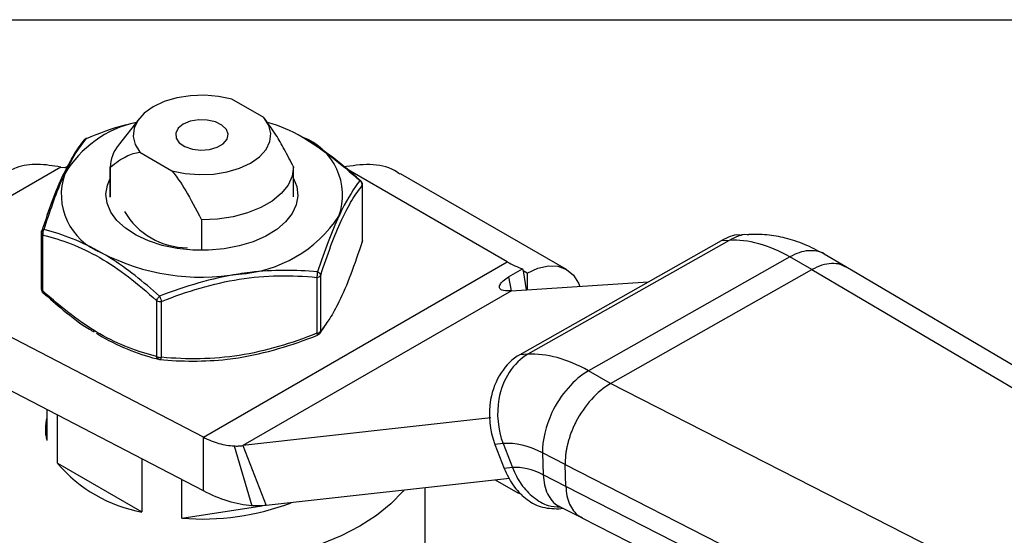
# Model space of a CAD drawing. Header units: inches. Extents: x 0.2 to 10.8, y 0.2 to 8.2.
# Tile 12 of 13: x 7.533 to 9.008, y 7.477 to 8.25. Entities that reach past the tile are written whole.
import ezdxf

# ---------------------------------------------------------------- set-up
doc = ezdxf.new("R2010")
doc.units = ezdxf.units.IN
doc.header["$MEASUREMENT"] = 0
doc.linetypes.add('SLD-Solid', pattern=[0])
doc.layers.add('TEXT', color=140, linetype='SLD-Solid', lineweight=25)

msp = doc.modelspace()

# ---------------------------------------------------------------- linework, layer by layer
for p, q in [((7.8988, 8.1032), (7.8508, 8.1309)), ((7.7117, 8.1016), (7.6806, 8.0614)), ((7.9012, 8.1002), (7.9001, 8.1016)), ((7.713, 8.0513), (7.761, 8.0236)), ((7.5944, 8.029), (7.3262, 7.8742)), ((7.5944, 8.029), (7.6006, 8.0286)), ((7.6006, 8.0286), (7.6043, 8.0301)), ((7.6686, 8.029), (7.6686, 7.9842)), ((7.6686, 7.9839), (7.6686, 8.0287)), ((7.9432, 7.9842), (7.9432, 8.029)), ((8.2635, 7.887), (8.025, 8.0247)), ((8.3522, 7.8757), (8.1037, 8.0191)), ((8.0463, 8.0013), (8.0463, 7.9175)), ((8.0465, 7.9186), (8.0465, 8.0024)), ((7.8054, 7.9498), (7.8054, 7.905)), ((7.5653, 7.9304), (7.5653, 7.8466)), ((7.5676, 7.8434), (7.5676, 7.9272)), ((8.6265, 7.9279), (8.6145, 7.9274)), ((8.5841, 7.9187), (8.2823, 7.7478)), ((8.5962, 7.9192), (8.2944, 7.7484)), ((8.5962, 7.9192), (8.5841, 7.9187)), ((8.6871, 7.8944), (8.3852, 7.7236)), ((8.7201, 7.8753), (8.6871, 7.8944)), ((8.7706, 7.8795), (8.7382, 7.8987)), ((7.8081, 7.6241), (8.2635, 7.887)), ((10.0046, 7.1518), (8.7709, 7.8793)), ((7.8081, 7.6241), (7.3262, 7.8742)), ((7.9839, 7.7831), (7.9839, 7.8669)), ((8.2656, 7.8644), (8.2865, 7.8765)), ((8.2656, 7.8644), (8.2691, 7.8435)), ((8.2865, 7.8765), (8.2871, 7.8734)), ((8.2871, 7.8734), (8.2918, 7.845)), ((8.2931, 7.8699), (8.2871, 7.8734)), ((8.2931, 7.8699), (8.2931, 7.8451)), ((8.4182, 7.7044), (8.7201, 7.8753)), ((8.7201, 7.8753), (9.9522, 7.1488)), ((7.9783, 7.8637), (7.9783, 7.7799)), ((8.2697, 7.8435), (8.4748, 7.8568)), ((8.2697, 7.8435), (7.8675, 7.6114)), ((7.738, 7.8289), (7.738, 7.7451)), ((7.7456, 7.7439), (7.7456, 7.8277)), ((7.8081, 7.5438), (7.3262, 7.7938)), ((7.9824, 7.7794), (7.9902, 7.7905)), ((7.9915, 7.7937), (7.9839, 7.7831)), ((7.6479, 7.7799), (7.651, 7.778)), ((7.6496, 7.7791), (7.6556, 7.7751)), ((8.2944, 7.7484), (8.2823, 7.7478)), ((8.4182, 7.7044), (8.3852, 7.7236)), ((9.7415, 7.0295), (8.4182, 7.7044)), ((7.5736, 7.6654), (7.5736, 7.6193)), ((7.5896, 7.5849), (7.5896, 7.6571)), ((8.2391, 7.6529), (7.8675, 7.6114)), ((7.5717, 7.6368), (7.5717, 7.6272)), ((7.8081, 7.5438), (7.8081, 7.6241)), ((8.2573, 7.6144), (8.245, 7.6132)), ((8.245, 7.6132), (8.2588, 7.5772)), ((8.2573, 7.6144), (8.2711, 7.5784)), ((7.8541, 7.611), (7.881, 7.5214)), ((7.8675, 7.6114), (7.9023, 7.5217)), ((8.3503, 7.5829), (8.3164, 7.6005)), ((8.3164, 7.6005), (8.3174, 7.5678)), ((7.5896, 7.5849), (7.716, 7.512)), ((7.716, 7.5915), (7.716, 7.512)), ((8.2711, 7.5784), (8.2588, 7.5772)), ((8.3503, 7.5829), (9.676, 6.9067)), ((8.3513, 7.5502), (8.3503, 7.5829)), ((7.7757, 7.5027), (7.7757, 7.5606)), ((8.2668, 7.5624), (7.9023, 7.5217)), ((8.2453, 7.56), (8.2792, 7.5405)), ((8.3513, 7.5502), (8.3174, 7.5678)), ((8.1406, 7.3543), (8.1406, 7.5483)), ((9.677, 6.874), (8.3513, 7.5502)), ((7.7757, 7.5027), (7.8959, 7.5213)), ((8.3407, 7.5168), (8.3468, 7.5175)), ((8.342, 7.52), (8.3756, 7.503)), ((8.3705, 7.5061), (8.3755, 7.5037)), ((8.3753, 7.5032), (9.7001, 6.8274))]:
    msp.add_line(p, q)
at = {"flags": 128}
for points in [[(7.8508, 8.1309), (7.8309, 8.135), (7.8099, 8.1368), (7.7887, 8.136), (7.7683, 8.1327), (7.7494, 8.1271), (7.733, 8.1194), (7.7196, 8.1099), (7.7099, 8.099), (7.7042, 8.0872), (7.7028, 8.075), (7.7058, 8.0628), (7.713, 8.0513)], [(7.761, 8.0236), (7.781, 8.0194), (7.802, 8.0177), (7.8231, 8.0185), (7.8436, 8.0218), (7.8624, 8.0274), (7.8789, 8.0351), (7.8923, 8.0446), (7.902, 8.0555), (7.9077, 8.0673), (7.909, 8.0795), (7.9061, 8.0916), (7.8988, 8.1032)], [(7.7781, 8.0933), (7.7706, 8.0872), (7.7669, 8.0801), (7.7674, 8.0726), (7.7721, 8.0656), (7.7805, 8.0599), (7.7916, 8.0561), (7.8043, 8.0545), (7.8172, 8.0555), (7.8288, 8.0587), (7.838, 8.064), (7.8437, 8.0708), (7.8453, 8.0782), (7.8426, 8.0855), (7.836, 8.0919), (7.8261, 8.0968), (7.814, 8.0995), (7.8011, 8.0998), (7.7886, 8.0977), (7.7781, 8.0933)], [(7.9432, 8.0293), (7.9412, 8.0155), (7.935, 8.0021), (7.9249, 7.9895), (7.9111, 7.9781), (7.8941, 7.9683), (7.8744, 7.9603), (7.8526, 7.9545), (7.8294, 7.9509), (7.8054, 7.9498)], [(7.9432, 8.0117), (7.948, 7.9998), (7.9496, 7.9861), (7.9473, 7.9725), (7.9412, 7.9592), (7.9314, 7.9467), (7.9181, 7.9354), (7.9018, 7.9254), (7.8829, 7.9172), (7.8618, 7.9108), (7.8393, 7.9065), (7.8158, 7.9045), (7.7921, 7.9047), (7.7687, 7.9071), (7.7464, 7.9117), (7.7257, 7.9184), (7.7072, 7.927), (7.6913, 7.9372), (7.6786, 7.9488), (7.6694, 7.9614), (7.6639, 7.9747), (7.6622, 7.9884), (7.6645, 8.002), (7.6686, 8.0117)], [(8.0463, 8.0013), (8.0465, 8.0019), (8.0465, 8.0024)], [(8.0465, 7.9186), (8.0465, 7.9181), (8.0463, 7.9175)], [(8.2931, 7.8699), (8.3094, 7.8774), (8.3251, 7.881), (8.3395, 7.8804), (8.3522, 7.8757), (8.3626, 7.8671), (8.3703, 7.8549), (8.3722, 7.8502)], [(8.1086, 7.5447), (8.1074, 7.5433), (8.0892, 7.5244), (8.0675, 7.5067), (8.0426, 7.4906), (8.0146, 7.4762), (7.984, 7.4636), (7.9512, 7.4532), (7.9166, 7.4449), (7.8806, 7.4389), (7.8436, 7.4352), (7.8062, 7.434), (7.7688, 7.4352), (7.7318, 7.4388), (7.6958, 7.4448), (7.6611, 7.453)], [(8.2856, 7.5376), (8.2846, 7.538), (8.2792, 7.5405)]]:
    msp.add_lwpolyline(points, dxfattribs=at)
for centre, radius, start, end in [((7.7424, 7.9348), 0.1649, 102.2425, 149.3137), ((7.8331, 7.8558), 0.2506, 60.5703, 73.4597), ((7.9232, 7.9866), 0.0935, 340.539, 69.2579), ((7.7223, 8.0276), 0.0537, 140.9999, 178.7742), ((7.6887, 7.9879), 0.0935, 160.539, 249.2579), ((8.0387, 8.0024), 0.00787, 0, 47.7546), ((7.7846, 8.0178), 0.1096, 210.199, 269.8064), ((7.8493, 8.0624), 0.1941, 273.4335, 326.5611), ((7.5732, 7.9304), 0.00787, 162.0622, 180), ((7.5693, 7.9309), 0.00398, 185.8452, 245.4749), ((8.0387, 7.9186), 0.00787, 341.9055, 360), ((7.8056, 8.1903), 0.3263, 242.6428, 279.7711), ((8.327, 7.9957), 0.1259, 239.6887, 251.261), ((7.9779, 7.8709), 0.00719, 273.4335, 326.5611), ((7.5732, 7.8466), 0.00787, 180, 227.5345), ((7.5693, 7.847), 0.00398, 185.8452, 245.4749), ((7.7436, 7.8396), 0.0121, 242.6428, 279.7711), ((7.9779, 7.7871), 0.00719, 273.4335, 326.5611), ((7.7436, 7.7558), 0.0121, 242.6428, 279.7711), ((7.6505, 7.6368), 0.0788, 167.509, 192.8136), ((7.7549, 7.7252), 0.2168, 220.3358, 259.6695), ((7.8072, 7.8732), 0.3718, 265.1368, 290.9155)]:
    msp.add_arc(centre, radius, start, end)
for points, knots in [([(7.9432, 8.0293), (7.9387, 8.0382), (7.9303, 8.0544), (7.9166, 8.0787), (7.9062, 8.093), (7.9006, 8.1007)], [0, 0, 0, 0, 0.35802, 0.656824, 1, 1, 1, 1]), ([(7.6328, 8.072), (7.6521, 8.0797), (7.6766, 8.0895), (7.702, 8.0949), (7.7074, 8.096)], [0, 0, 0, 0, 0.785927, 1, 1, 1, 1]), ([(7.6327, 8.0718), (7.6326, 8.072), (7.6326, 8.0722), (7.6327, 8.0721), (7.6328, 8.072)], [0, 0, 0, 0, 0.443434, 1, 1, 1, 1]), ([(7.9765, 8.0616), (7.9731, 8.0639), (7.9678, 8.0674), (7.9626, 8.0704), (7.9608, 8.0714)], [0, 0, 0, 0, 0.654808, 1, 1, 1, 1]), ([(7.6294, 8.0697), (7.6242, 8.0631), (7.6174, 8.0546), (7.6105, 8.0412), (7.609, 8.0382)], [0, 0, 0, 0, 0.776518, 1, 1, 1, 1]), ([(8.0441, 8.0081), (8.0352, 8.016), (8.0191, 8.0303), (7.9972, 8.0473), (7.9835, 8.0571), (7.9772, 8.0612), (7.9765, 8.0616)], [0, 0, 0, 0, 0.401229, 0.724946, 0.970215, 1, 1, 1, 1]), ([(7.6686, 8.0287), (7.6774, 8.036), (7.6852, 8.0413), (7.6997, 8.0487), (7.7064, 8.0508), (7.713, 8.0513)], [0, 0, 0, 0, 0.5, 0.5, 1, 1, 1, 1]), ([(7.5944, 8.029), (7.5829, 8.0309), (7.5598, 8.0347), (7.5303, 8.0306), (7.5149, 8.0218), (7.5087, 8.0182)], [0, 0, 0, 0, 0.37396, 0.746662, 1, 1, 1, 1]), ([(7.609, 8.0382), (7.6052, 8.0314), (7.596, 8.015), (7.5815, 7.9793), (7.5712, 7.9488), (7.566, 7.9335)], [0, 0, 0, 0, 0.262587, 0.631129, 1, 1, 1, 1]), ([(8.1032, 8.0182), (8.1004, 8.0201), (8.0874, 8.0292), (8.0581, 8.035), (8.031, 8.031), (8.0174, 8.029)], [0, 0, 0, 0, 0.119636, 0.559573, 1, 1, 1, 1]), ([(7.5694, 7.9354), (7.578, 7.9623), (7.5883, 7.9919), (7.599, 8.0157), (7.6006, 8.019)], [0, 0, 0, 0, 0.2660473, 0.3103814, 0.3103814, 0.3103814, 0.3103814]), ([(7.761, 8.0236), (7.7676, 8.0155), (7.7744, 8.0056), (7.7889, 7.9814), (7.7967, 7.9671), (7.8054, 7.9498)], [0, 0, 0, 0, 0.5, 0.5, 1, 1, 1, 1]), ([(7.9839, 7.8669), (7.994, 7.898), (8.0046, 7.9265), (8.0203, 7.9607), (8.0256, 7.9706), (8.036, 7.9877), (8.0412, 7.995), (8.0463, 8.0013)], [0, 0, 0, 0, 0.5, 0.5, 0.75, 0.75, 1, 1, 1, 1]), ([(8.0425, 8.0086), (8.0339, 7.9975), (8.0235, 7.9812), (8.0128, 7.9588), (8.0113, 7.9554)], [0, 0, 0, 0, 0.2660473, 0.3103814, 0.3103814, 0.3103814, 0.3103814]), ([(8.0463, 8.0013), (8.0464, 8.0025), (8.0459, 8.0053), (8.0439, 8.0077), (8.0425, 8.0086)], [0, 0, 0, 0, 0.428571, 1, 1, 1, 1]), ([(8.0425, 8.0086), (8.0428, 8.0086), (8.0435, 8.0087), (8.0439, 8.0083), (8.0441, 8.0081)], [0, 0, 0, 0, 0.463087, 1, 1, 1, 1]), ([(7.5656, 7.9316), (7.5655, 7.9324), (7.566, 7.9342), (7.568, 7.9352), (7.5694, 7.9354)], [0, 0, 0, 0, 0.428571, 1, 1, 1, 1]), ([(7.5694, 7.9354), (7.5685, 7.9342), (7.5673, 7.9313), (7.5674, 7.9284), (7.5676, 7.9272)], [0, 0, 0, 0, 0.571429, 1, 1, 1, 1]), ([(7.5676, 7.9272), (7.5953, 7.9205), (7.6241, 7.9097), (7.6672, 7.885), (7.6816, 7.8753), (7.7101, 7.8535), (7.7242, 7.8415), (7.738, 7.8289)], [0, 0, 0, 0, 0.5, 0.5, 0.75, 0.75, 1, 1, 1, 1]), ([(8.6145, 7.9267), (8.6133, 7.9269), (8.6029, 7.9285), (8.593, 7.9233), (8.5841, 7.9187)], [0, 0, 0, 0, 0.109988, 1, 1, 1, 1]), ([(8.6257, 7.9273), (8.6248, 7.9275), (8.6146, 7.9289), (8.605, 7.9239), (8.5962, 7.9192)], [0, 0, 0, 0, 0.088071, 1, 1, 1, 1]), ([(8.7378, 7.8989), (8.7282, 7.904), (8.7094, 7.9139), (8.6806, 7.923), (8.6527, 7.9282), (8.6346, 7.928), (8.6257, 7.9279)], [0, 0, 0, 0, 0.264971, 0.520775, 0.766182, 1, 1, 1, 1]), ([(8.0463, 7.9175), (8.0405, 7.9005), (8.0291, 7.8667), (8.0125, 7.8285), (8, 7.8053), (7.9935, 7.7965), (7.9915, 7.7937)], [0, 0, 0, 0, 0.319406, 0.637915, 0.888597, 1, 1, 1, 1]), ([(7.7425, 7.8355), (7.7184, 7.8571), (7.6891, 7.8805), (7.6598, 7.898), (7.6556, 7.9004)], [0, 0, 0, 0, 0.2660669, 0.31041, 0.31041, 0.31041, 0.31041]), ([(8.7382, 7.8987), (8.7382, 7.8987), (8.7351, 7.9013), (8.7272, 7.9033), (8.7147, 7.9042), (8.7011, 7.9014), (8.6917, 7.8968), (8.6871, 7.8944)], [0, 0, 0, 0, 0.000964, 0.249934, 0.499673, 0.749963, 1, 1, 1, 1]), ([(8.7707, 7.8789), (8.7681, 7.8804), (8.7618, 7.884), (8.7495, 7.8849), (8.7351, 7.8827), (8.7251, 7.8777), (8.7201, 7.8753)], [0, 0, 0, 0, 0.196539, 0.464359, 0.73218, 1, 1, 1, 1]), ([(7.7456, 7.8277), (7.7834, 7.8428), (7.8227, 7.8547), (7.8816, 7.864), (7.9013, 7.8656), (7.9402, 7.8663), (7.9594, 7.8654), (7.9783, 7.8637)], [0, 0, 0, 0, 0.5, 0.5, 0.75, 0.75, 1, 1, 1, 1]), ([(7.9791, 7.8721), (7.9463, 7.8748), (7.9067, 7.8751), (7.8667, 7.8696), (7.861, 7.8687)], [0, 0, 0, 0, 0.2660669, 0.31041, 0.31041, 0.31041, 0.31041]), ([(7.9783, 7.8637), (7.9787, 7.8647), (7.9793, 7.8676), (7.9793, 7.8706), (7.9791, 7.8721)], [0, 0, 0, 0, 0.428571, 1, 1, 1, 1]), ([(7.9791, 7.8721), (7.9806, 7.8714), (7.9829, 7.8697), (7.9838, 7.8677), (7.9839, 7.8669)], [0, 0, 0, 0, 0.571429, 1, 1, 1, 1]), ([(8.2578, 7.844), (8.255, 7.8444), (8.2532, 7.8455), (8.2515, 7.8485), (8.2517, 7.8504), (8.2545, 7.8565), (8.2592, 7.8607), (8.2656, 7.8644)], [0, 0, 0, 0, 0.25, 0.25, 0.5, 0.5, 1, 1, 1, 1]), ([(7.5676, 7.8434), (7.5675, 7.8429), (7.5673, 7.842), (7.5675, 7.8412), (7.5677, 7.841), (7.5678, 7.841)], [0, 0, 0, 0, 0.544908, 0.914466, 1, 1, 1, 1]), ([(7.738, 7.7451), (7.7103, 7.7518), (7.6816, 7.7626), (7.6384, 7.7873), (7.6241, 7.797), (7.5956, 7.8188), (7.5815, 7.8308), (7.5676, 7.8434)], [0, 0, 0, 0, 0.5, 0.5, 0.75, 0.75, 1, 1, 1, 1]), ([(7.5678, 7.841), (7.5779, 7.8321), (7.6008, 7.812), (7.6266, 7.792), (7.6422, 7.7831), (7.6445, 7.7818)], [0, 0, 0, 0, 0.402556, 0.910612, 1, 1, 1, 1]), ([(7.738, 7.8289), (7.7382, 7.8297), (7.7393, 7.832), (7.7413, 7.8344), (7.7425, 7.8355)], [0, 0, 0, 0, 0.428571, 1, 1, 1, 1]), ([(7.7425, 7.8355), (7.7431, 7.8341), (7.7443, 7.8312), (7.7453, 7.8286), (7.7456, 7.8277)], [0, 0, 0, 0, 0.571429, 1, 1, 1, 1]), ([(7.9783, 7.7799), (7.9405, 7.7648), (7.9013, 7.7529), (7.8423, 7.7436), (7.8227, 7.742), (7.7838, 7.7413), (7.7645, 7.7422), (7.7456, 7.7439)], [0, 0, 0, 0, 0.5, 0.5, 0.75, 0.75, 1, 1, 1, 1]), ([(7.9791, 7.7771), (7.9793, 7.7768), (7.9793, 7.7772), (7.9787, 7.779), (7.9783, 7.7799)], [0, 0, 0, 0, 0.571429, 1, 1, 1, 1]), ([(7.9839, 7.7831), (7.9838, 7.7819), (7.9829, 7.7793), (7.9806, 7.7776), (7.9791, 7.7771)], [0, 0, 0, 0, 0.428571, 1, 1, 1, 1]), ([(8.2823, 7.7478), (8.2604, 7.7355), (8.2439, 7.7099), (8.2386, 7.6804), (8.2346, 7.6583), (8.237, 7.6341), (8.245, 7.6132)], [-1.570796, -1.570796, -1.570796, -1.570796, -0.673198, -0.673198, -0.673198, 0, 0, 0, 0]), ([(8.2944, 7.7484), (8.2726, 7.7361), (8.2562, 7.7106), (8.2509, 7.6813), (8.247, 7.6593), (8.2493, 7.6352), (8.2573, 7.6144)], [-1.570796, -1.570796, -1.570796, -1.570796, -0.673198, -0.673198, -0.673198, 0, 0, 0, 0]), ([(7.7425, 7.7405), (7.7413, 7.7406), (7.7393, 7.7416), (7.7382, 7.7439), (7.738, 7.7451)], [0, 0, 0, 0, 0.571429, 1, 1, 1, 1]), ([(7.7456, 7.7439), (7.7453, 7.7429), (7.7443, 7.7408), (7.7431, 7.7403), (7.7425, 7.7405)], [0, 0, 0, 0, 0.428571, 1, 1, 1, 1]), ([(7.7425, 7.7405), (7.7754, 7.7376), (7.8152, 7.7369), (7.8552, 7.7424), (7.861, 7.7433)], [0, 0, 0, 0, 0.266067, 0.3104101, 0.3104101, 0.3104101, 0.3104101]), ([(8.3852, 7.7236), (8.3639, 7.7115), (8.3275, 7.6699), (8.3159, 7.6191), (8.3164, 7.6005)], [0, 0, 0, 0, 0.897598, 1.570796, 1.570796, 1.570796, 1.570796]), ([(8.4182, 7.7044), (8.4083, 7.6988), (8.3985, 7.6906), (8.3807, 7.6709), (8.3727, 7.6592), (8.3663, 7.6469)], [0, 0, 0, 0, 0.5, 0.5, 1, 1, 1, 1]), ([(8.3663, 7.6469), (8.3654, 7.645), (8.3636, 7.6414), (8.3611, 7.6358), (8.3589, 7.6302), (8.357, 7.6246), (8.3552, 7.6191), (8.3538, 7.6136), (8.3526, 7.6082), (8.3516, 7.6029), (8.3509, 7.5977), (8.3505, 7.5926), (8.3503, 7.5876), (8.3503, 7.5845), (8.3503, 7.5829)], [0, 0, 0, 0, 0.086853, 0.173065, 0.258636, 0.343567, 0.427858, 0.51151, 0.594521, 0.676894, 0.758628, 0.839723, 0.920181, 1, 1, 1, 1]), ([(7.8081, 7.6241), (7.8159, 7.6202), (7.8238, 7.617), (7.8392, 7.6126), (7.8468, 7.6114), (7.8541, 7.611)], [0, 0, 0, 0, 0.0796034, 0.0796034, 0.1592069, 0.1592069, 0.1592069, 0.1592069]), ([(7.8541, 7.611), (7.8564, 7.6109), (7.8587, 7.6108), (7.8631, 7.611), (7.8653, 7.6111), (7.8675, 7.6114)], [0, 0, 0, 0, 0.02540212, 0.02540212, 0.05080423, 0.05080423, 0.05080423, 0.05080423]), ([(8.2588, 7.5772), (8.2629, 7.5685), (8.2712, 7.5509), (8.2903, 7.5315), (8.3138, 7.5175), (8.3313, 7.517), (8.3407, 7.5168)], [0, 0, 0, 0, 0.239464, 0.479169, 0.718318, 1, 1, 1, 1]), ([(8.2711, 7.5784), (8.2752, 7.5697), (8.2834, 7.5523), (8.3025, 7.5331), (8.3228, 7.5204), (8.3369, 7.5198), (8.343, 7.5195)], [0, 0, 0, 0, 0.265149, 0.530565, 0.795365, 1, 1, 1, 1]), ([(8.3174, 7.5678), (8.3178, 7.5626), (8.3187, 7.5521), (8.3235, 7.5389), (8.3306, 7.5284), (8.337, 7.5221), (8.3414, 7.5205), (8.3422, 7.5203)], [0, 0, 0, 0, 0.238196, 0.47656, 0.714976, 0.952971, 1, 1, 1, 1]), ([(7.881, 7.5214), (7.8695, 7.5221), (7.8575, 7.5244), (7.833, 7.5319), (7.8206, 7.5371), (7.8081, 7.5438)], [0, 0, 0, 0, 0.129171, 0.129171, 0.258342, 0.258342, 0.258342, 0.258342]), ([(8.3513, 7.5502), (8.3517, 7.5403), (8.3536, 7.5313), (8.3601, 7.5163), (8.3648, 7.5103), (8.3705, 7.5061)], [0, 0, 0, 0, 0.5, 0.5, 1, 1, 1, 1]), ([(7.9023, 7.5217), (7.8989, 7.5213), (7.8954, 7.5211), (7.8883, 7.521), (7.8847, 7.5211), (7.881, 7.5214)], [0, 0, 0, 0, 0.04124237, 0.04124237, 0.08248473, 0.08248473, 0.08248473, 0.08248473])]:
    msp.add_open_spline(points, degree=3, knots=knots)
for points in [[(7.6006, 8.019), (7.6113, 8.0419), (7.6223, 8.0592), (7.6328, 8.072)], [(7.6328, 8.072), (7.6314, 8.0716), (7.6303, 8.0708), (7.6294, 8.0697)], [(7.9563, 8.074), (7.9855, 8.0569), (8.0146, 8.0341), (8.0425, 8.0086)], [(8.0113, 7.9554), (8.0006, 7.9322), (7.9896, 7.9033), (7.9791, 7.8721)], [(7.6556, 7.9004), (7.6263, 7.9172), (7.5972, 7.9284), (7.5694, 7.9354)], [(8.6871, 7.8944), (8.6555, 7.9123), (8.624, 7.9209), (8.5962, 7.9192)], [(7.861, 7.8687), (7.821, 7.8623), (7.7809, 7.8505), (7.7425, 7.8355)], [(8.2697, 7.8435), (8.2658, 7.8433), (8.2619, 7.8435), (8.2578, 7.844)], [(7.861, 7.7433), (7.9009, 7.7497), (7.9409, 7.7618), (7.9791, 7.7771)], [(7.6556, 7.7751), (7.6849, 7.7584), (7.7143, 7.7474), (7.7425, 7.7405)], [(8.3852, 7.7236), (8.3536, 7.7414), (8.3221, 7.7501), (8.2944, 7.7484)], [(8.3164, 7.6005), (8.2957, 7.6113), (8.2753, 7.6161), (8.2573, 7.6144)], [(8.3174, 7.5678), (8.3012, 7.5762), (8.2852, 7.5798), (8.2711, 7.5784)]]:
    msp.add_open_spline(points, degree=3)
at = {"layer": 'TEXT'}
msp.add_line((0.25, 8.25), (10.75, 8.25), dxfattribs=at)

doc.saveas('drawing.dxf')
